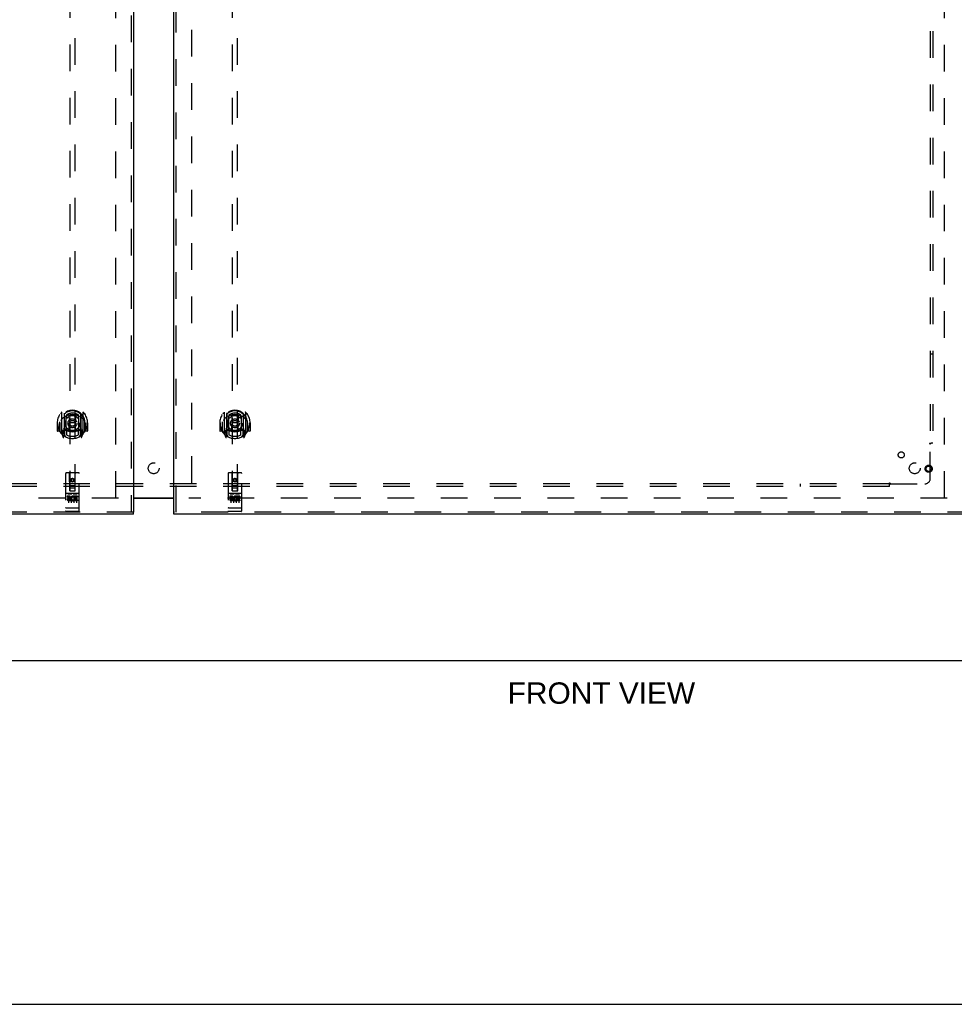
# Model space of a CAD drawing. Header units: inches. Extents: x 0 to 224, y 0 to 145.
# Tile 2 of 83: x 57 to 100, y 0 to 45. Entities that reach past the tile are written whole.
import ezdxf

# ---------------------------------------------------------------- set-up
doc = ezdxf.new("R2010")
doc.units = ezdxf.units.IN
doc.header["$LTSCALE"] = 12.302632
doc.header["$MEASUREMENT"] = 0
doc.linetypes.add('HIDDEN', pattern=[0.2, 0.1, -0.1])
doc.layers.get('0').update_dxf_attribs({"linetype": 'CONTINUOUS'})
for name, color, linetype in [('DEFAULT_2', 8, 'HIDDEN'), ('DIMENSIONS', 7, 'CONTINUOUS'), ('DOOR_2_ASSEMBLY', 7, 'CONTINUOUS'), ('DOOR_3_ASSEMBLY', 7, 'CONTINUOUS'), ('SUBPANELS', 7, 'CONTINUOUS')]:
    doc.layers.add(name, color=color, linetype=linetype)
doc.styles.get("Standard").update_dxf_attribs({"font": 'arial.ttf'})

msp = doc.modelspace()

# ---------------------------------------------------------------- linework, layer by layer
at = {"color": 3, "linetype": 'Continuous'}
msp.add_line((62.162, 23.39), (64.037, 23.39), dxfattribs=at)
at = {"color": 7, "linetype": 'Continuous'}
for p, q in [((62.162, 23.37), (64.037, 23.37)), ((24.912, 15.875), (142.287, 15.875)), ((0, 0), (223.684, 0))]:
    msp.add_line(p, q, dxfattribs=at)
at = {"layer": 'DEFAULT_2', "color": 8, "linetype": 'HIDDEN'}
for p, q in [((61.349, 23.39), (61.349, 84.36)), ((64.849, 84.36), (64.849, 23.39)), ((99.599, 23.39), (99.599, 84.36)), ((61.474, 23.375), (26.505, 23.375)), ((99.724, 23.375), (64.724, 23.375))]:
    msp.add_line(p, q, dxfattribs=at)
at = {"layer": 'DOOR_2_ASSEMBLY', "color": 3, "linetype": 'Continuous'}
for p, q in [((64.037, 22.729), (64.037, 85.021)), ((100.974, 22.625), (64.037, 22.625))]:
    msp.add_line(p, q, dxfattribs=at)
at = {"layer": 'DOOR_2_ASSEMBLY', "color": 8, "linetype": 'HIDDEN'}
for p, q in [((64.141, 22.729), (64.141, 85.021)), ((66.724, 51.704), (66.724, 23.703)), ((66.974, 23.703), (66.974, 51.704)), ((66.349, 27.33), (66.349, 26.363)), ((67.349, 26.363), (67.349, 27.33)), ((66.149, 26.847), (66.149, 26.473)), ((66.164, 26.847), (66.149, 26.847)), ((66.267, 26.847), (66.267, 26.458)), ((66.267, 26.847), (66.282, 26.847)), ((66.274, 26.436), (66.274, 26.893)), ((66.467, 27.277), (66.467, 26.26)), ((66.474, 27.252), (66.474, 26.249)), ((66.567, 26.528), (66.567, 27.16)), ((66.574, 27.212), (66.574, 27.109)), ((66.686, 27.186), (66.717, 26.847)), ((66.686, 26.502), (66.717, 26.847)), ((66.982, 26.847), (66.717, 26.847)), ((67.012, 27.186), (66.982, 26.847)), ((67.012, 26.502), (66.982, 26.847)), ((67.124, 27.109), (67.124, 27.212)), ((67.132, 27.16), (67.132, 26.528)), ((67.224, 27.252), (67.224, 26.249)), ((67.232, 27.277), (67.232, 26.26)), ((67.432, 26.847), (67.417, 26.847)), ((67.424, 26.436), (67.424, 26.893)), ((67.432, 26.847), (67.432, 26.458)), ((67.549, 26.847), (67.534, 26.847)), ((67.549, 26.847), (67.549, 26.473)), ((66.267, 26.458), (66.164, 26.458)), ((66.267, 26.458), (66.275, 26.473)), ((66.407, 26.518), (66.407, 26.368)), ((66.467, 26.518), (66.407, 26.518)), ((66.444, 26.421), (66.415, 26.375)), ((66.477, 26.481), (66.477, 26.273)), ((66.567, 26.519), (66.494, 26.519)), ((66.562, 26.501), (66.497, 26.501)), ((66.574, 26.548), (66.574, 26.295)), ((67.124, 26.295), (67.124, 26.548)), ((67.204, 26.519), (67.132, 26.519)), ((67.202, 26.501), (67.136, 26.501)), ((67.222, 26.273), (67.222, 26.481)), ((67.292, 26.518), (67.232, 26.518)), ((67.283, 26.375), (67.254, 26.421)), ((67.292, 26.368), (67.292, 26.518)), ((67.424, 26.473), (67.432, 26.458)), ((67.534, 26.458), (67.432, 26.458)), ((66.354, 26.352), (66.424, 26.177)), ((66.407, 26.368), (66.474, 26.368)), ((66.445, 26.257), (66.45, 26.254)), ((66.452, 26.18), (66.467, 26.26)), ((66.544, 26.199), (66.474, 26.308)), ((67.224, 26.308), (67.154, 26.199)), ((67.224, 26.368), (67.292, 26.368)), ((67.232, 26.26), (67.246, 26.18)), ((67.252, 26.256), (67.253, 26.257)), ((67.253, 26.257), (67.253, 26.257)), ((67.253, 26.257), (67.253, 26.257)), ((67.275, 26.177), (67.345, 26.352)), ((66.537, 24.513), (66.537, 22.788)), ((67.132, 24.543), (66.567, 24.543)), ((66.723, 23.703), (66.719, 24.513)), ((66.849, 24.275), (66.787, 24.239)), ((66.787, 24.239), (66.797, 24.233)), ((66.787, 24.239), (66.787, 24.167)), ((66.787, 24.167), (66.797, 24.173)), ((66.787, 24.167), (66.849, 24.131)), ((66.849, 24.264), (66.797, 24.233)), ((66.797, 24.233), (66.797, 24.173)), ((66.797, 24.173), (66.849, 24.142)), ((66.912, 24.239), (66.849, 24.275)), ((66.849, 24.275), (66.849, 24.264)), ((66.902, 24.233), (66.849, 24.264)), ((66.849, 24.142), (66.902, 24.173)), ((66.849, 24.131), (66.912, 24.167)), ((66.849, 24.131), (66.849, 24.142)), ((66.912, 24.239), (66.902, 24.233)), ((66.902, 24.173), (66.902, 24.233)), ((66.912, 24.167), (66.902, 24.173)), ((66.912, 24.167), (66.912, 24.239)), ((66.976, 23.703), (66.979, 24.513)), ((67.162, 22.788), (67.162, 24.513)), ((66.722, 23.953), (66.977, 23.953)), ((66.723, 23.703), (66.744, 23.703)), ((66.744, 23.703), (66.954, 23.703)), ((66.934, 23.828), (66.764, 23.828)), ((66.954, 23.703), (66.976, 23.703)), ((67.132, 23.586), (66.567, 23.586)), ((66.705, 23.464), (66.612, 23.464)), ((66.612, 23.464), (66.612, 23.421)), ((66.705, 23.421), (66.612, 23.421)), ((66.662, 23.455), (66.662, 23.149)), ((66.709, 23.378), (66.662, 23.378)), ((66.705, 23.337), (66.676, 23.337)), ((66.769, 23.293), (66.676, 23.293)), ((66.769, 23.25), (66.676, 23.25)), ((66.769, 23.293), (66.769, 23.25)), ((66.787, 23.455), (66.787, 23.149)), ((66.9, 23.298), (66.917, 23.259)), ((66.912, 23.455), (66.912, 23.149)), ((66.925, 23.428), (66.912, 23.409)), ((66.921, 23.453), (66.925, 23.451)), ((67.081, 23.464), (66.925, 23.464)), ((66.925, 23.464), (66.925, 23.451)), ((66.925, 23.428), (66.925, 23.25)), ((67.081, 23.25), (66.925, 23.25)), ((67.081, 23.421), (66.967, 23.421)), ((66.967, 23.421), (66.967, 23.378)), ((67.06, 23.378), (66.967, 23.378)), ((67.06, 23.335), (66.967, 23.335)), ((66.967, 23.335), (66.967, 23.293)), ((67.081, 23.293), (66.967, 23.293)), ((67.037, 23.455), (67.037, 23.149)), ((67.06, 23.378), (67.06, 23.335)), ((67.081, 23.464), (67.081, 23.421)), ((67.081, 23.293), (67.081, 23.25)), ((66.554, 22.916), (66.553, 22.916)), ((66.555, 22.916), (66.554, 22.916)), ((66.556, 22.916), (66.555, 22.916)), ((66.557, 22.916), (66.556, 22.916)), ((66.556, 22.916), (66.556, 22.916)), ((66.558, 22.916), (66.557, 22.916)), ((66.559, 22.916), (66.558, 22.916)), ((66.56, 22.916), (66.559, 22.916)), ((66.561, 22.916), (66.56, 22.916)), ((66.56, 22.916), (66.56, 22.916)), ((66.562, 22.916), (66.561, 22.916)), ((66.563, 22.916), (66.562, 22.916)), ((66.564, 22.916), (66.563, 22.916)), ((66.565, 22.916), (66.564, 22.916)), ((66.566, 22.916), (66.565, 22.916)), ((66.565, 22.916), (66.565, 22.916)), ((67.132, 22.916), (66.566, 22.916)), ((67.132, 22.758), (66.567, 22.758)), ((67.132, 22.916), (67.133, 22.916)), ((67.132, 22.916), (67.132, 22.916)), ((67.133, 22.916), (67.134, 22.916)), ((67.134, 22.916), (67.135, 22.916)), ((67.136, 22.916), (67.137, 22.916)), ((67.137, 22.916), (67.138, 22.916)), ((67.138, 22.916), (67.139, 22.916)), ((67.139, 22.916), (67.14, 22.916)), ((67.14, 22.916), (67.141, 22.916)), ((67.14, 22.916), (67.14, 22.916)), ((67.141, 22.916), (67.142, 22.916)), ((67.142, 22.916), (67.143, 22.916)), ((67.143, 22.916), (67.144, 22.916)), ((67.144, 22.916), (67.145, 22.916)), ((67.144, 22.916), (67.144, 22.916)), ((67.145, 22.916), (67.146, 22.916)), ((100.974, 22.729), (64.037, 22.729))]:
    msp.add_line(p, q, dxfattribs=at)
at = {"layer": 'DOOR_2_ASSEMBLY', "color": 7, "linetype": 'Continuous'}
msp.add_line((64.037, 22.625), (64.037, 22.729), dxfattribs=at)
at = {"layer": 'DOOR_2_ASSEMBLY', "color": 8, "linetype": 'HIDDEN'}
for points in [[(66.304, 27.285), (66.304, 27.286), (66.305, 27.287), (66.306, 27.288), (66.307, 27.289), (66.307, 27.29), (66.308, 27.29), (66.309, 27.291), (66.309, 27.292), (66.31, 27.293), (66.311, 27.293), (66.312, 27.294), (66.313, 27.295), (66.313, 27.295), (66.314, 27.296), (66.315, 27.297), (66.316, 27.298), (66.317, 27.298), (66.317, 27.299), (66.318, 27.299), (66.319, 27.3), (66.32, 27.301), (66.321, 27.301), (66.322, 27.302), (66.323, 27.302), (66.323, 27.303), (66.324, 27.303), (66.325, 27.304), (66.326, 27.305), (66.327, 27.305), (66.328, 27.305), (66.329, 27.306), (66.33, 27.306), (66.331, 27.307), (66.332, 27.307)], [(67.367, 27.307), (67.368, 27.307), (67.369, 27.306), (67.37, 27.306), (67.37, 27.305), (67.371, 27.305), (67.372, 27.305), (67.373, 27.304), (67.374, 27.303), (67.375, 27.303), (67.376, 27.302), (67.377, 27.302), (67.378, 27.301), (67.378, 27.301), (67.379, 27.3), (67.38, 27.299), (67.381, 27.299), (67.382, 27.298), (67.383, 27.298), (67.383, 27.297), (67.384, 27.296), (67.385, 27.295), (67.386, 27.295), (67.387, 27.294), (67.387, 27.293), (67.388, 27.293), (67.389, 27.292), (67.39, 27.291), (67.39, 27.29), (67.391, 27.29), (67.392, 27.289), (67.392, 27.288), (67.393, 27.287), (67.394, 27.286), (67.395, 27.285)], [(66.395, 27.062), (66.393, 27.06), (66.392, 27.059), (66.39, 27.058), (66.389, 27.056), (66.387, 27.055), (66.385, 27.053), (66.384, 27.051), (66.382, 27.05), (66.38, 27.048), (66.378, 27.046), (66.377, 27.044), (66.375, 27.042), (66.373, 27.04), (66.371, 27.038), (66.369, 27.035), (66.367, 27.033), (66.365, 27.031), (66.363, 27.028), (66.361, 27.025), (66.358, 27.023), (66.356, 27.02), (66.354, 27.017), (66.352, 27.014), (66.349, 27.011), (66.347, 27.007), (66.345, 27.004), (66.342, 27), (66.339, 26.996), (66.337, 26.992), (66.334, 26.988), (66.331, 26.984), (66.329, 26.98), (66.326, 26.975), (66.323, 26.97), (66.32, 26.965), (66.317, 26.96)], [(66.661, 27.203), (66.667, 27.205), (66.672, 27.206), (66.677, 27.208), (66.683, 27.209), (66.688, 27.21), (66.694, 27.212), (66.699, 27.213), (66.705, 27.214), (66.71, 27.215), (66.716, 27.216), (66.721, 27.217), (66.727, 27.218), (66.732, 27.219), (66.738, 27.22), (66.743, 27.221), (66.749, 27.222), (66.754, 27.223), (66.76, 27.223), (66.765, 27.224), (66.771, 27.225), (66.777, 27.225), (66.782, 27.226), (66.788, 27.226), (66.793, 27.227), (66.799, 27.227), (66.804, 27.228), (66.81, 27.228), (66.816, 27.228), (66.821, 27.229), (66.827, 27.229), (66.832, 27.229), (66.838, 27.229), (66.844, 27.229), (66.849, 27.229), (66.855, 27.229), (66.86, 27.229), (66.866, 27.229), (66.872, 27.229), (66.877, 27.229), (66.883, 27.228), (66.888, 27.228), (66.894, 27.228), (66.899, 27.227), (66.905, 27.227), (66.911, 27.226), (66.916, 27.226), (66.922, 27.225), (66.927, 27.225), (66.933, 27.224), (66.938, 27.223), (66.944, 27.223), (66.95, 27.222), (66.955, 27.221), (66.961, 27.22), (66.966, 27.219), (66.972, 27.218), (66.977, 27.217), (66.983, 27.216), (66.988, 27.215), (66.994, 27.214), (66.999, 27.213), (67.005, 27.212), (67.01, 27.21), (67.015, 27.209), (67.021, 27.208), (67.026, 27.206), (67.032, 27.205), (67.037, 27.203)], [(67.382, 26.96), (67.379, 26.965), (67.375, 26.97), (67.373, 26.975), (67.37, 26.98), (67.367, 26.984), (67.364, 26.988), (67.361, 26.992), (67.359, 26.996), (67.356, 27), (67.354, 27.004), (67.351, 27.007), (67.349, 27.011), (67.347, 27.014), (67.344, 27.017), (67.342, 27.02), (67.34, 27.023), (67.338, 27.025), (67.336, 27.028), (67.333, 27.031), (67.331, 27.033), (67.329, 27.035), (67.327, 27.038), (67.325, 27.04), (67.324, 27.042), (67.322, 27.044), (67.32, 27.046), (67.318, 27.048), (67.316, 27.05), (67.315, 27.051), (67.313, 27.053), (67.311, 27.055), (67.31, 27.056), (67.308, 27.058), (67.307, 27.059), (67.305, 27.06), (67.303, 27.062)], [(66.332, 26.386), (66.331, 26.386), (66.33, 26.387), (66.329, 26.387), (66.328, 26.388), (66.327, 26.388), (66.326, 26.389), (66.325, 26.389), (66.324, 26.39), (66.323, 26.39), (66.323, 26.391), (66.322, 26.391), (66.321, 26.392), (66.32, 26.393), (66.319, 26.393), (66.318, 26.394), (66.317, 26.394), (66.317, 26.395), (66.316, 26.396), (66.315, 26.396), (66.314, 26.397), (66.313, 26.398), (66.313, 26.398), (66.312, 26.399), (66.311, 26.4), (66.31, 26.401), (66.309, 26.401), (66.309, 26.402), (66.308, 26.403), (66.307, 26.404), (66.307, 26.404), (66.306, 26.405), (66.305, 26.406), (66.304, 26.407), (66.304, 26.408)], [(67.395, 26.408), (67.394, 26.407), (67.393, 26.406), (67.392, 26.405), (67.392, 26.404), (67.391, 26.404), (67.39, 26.403), (67.39, 26.402), (67.389, 26.401), (67.388, 26.401), (67.387, 26.4), (67.387, 26.399), (67.386, 26.398), (67.385, 26.398), (67.384, 26.397), (67.383, 26.396), (67.383, 26.396), (67.382, 26.395), (67.381, 26.394), (67.38, 26.394), (67.379, 26.393), (67.378, 26.393), (67.378, 26.392), (67.377, 26.391), (67.376, 26.391), (67.375, 26.39), (67.374, 26.39), (67.373, 26.389), (67.372, 26.389), (67.371, 26.388), (67.37, 26.388), (67.37, 26.387), (67.369, 26.387), (67.368, 26.386), (67.367, 26.386)], [(66.632, 23.568), (66.632, 23.568), (66.632, 23.568), (66.632, 23.569), (66.632, 23.569), (66.632, 23.569), (66.632, 23.569), (66.632, 23.569), (66.632, 23.569), (66.632, 23.569), (66.633, 23.569), (66.633, 23.569), (66.633, 23.569), (66.633, 23.569), (66.633, 23.569), (66.633, 23.569), (66.633, 23.569), (66.633, 23.569), (66.634, 23.569), (66.634, 23.569), (66.634, 23.569), (66.634, 23.569), (66.634, 23.569), (66.634, 23.569), (66.634, 23.569), (66.634, 23.569), (66.635, 23.569), (66.635, 23.569), (66.635, 23.569), (66.635, 23.569), (66.635, 23.569), (66.635, 23.569), (66.636, 23.569), (66.636, 23.569), (66.636, 23.569), (66.636, 23.57), (66.636, 23.57), (66.636, 23.57), (66.637, 23.57), (66.637, 23.57), (66.637, 23.57), (66.637, 23.57), (66.637, 23.57), (66.638, 23.57), (66.638, 23.57), (66.638, 23.57), (66.638, 23.57)], [(66.638, 23.57), (66.81, 23.57), (66.81, 23.57), (66.811, 23.57), (66.811, 23.57), (66.811, 23.57), (66.811, 23.57), (66.811, 23.57), (66.812, 23.57), (66.812, 23.57), (66.812, 23.57), (66.812, 23.57), (66.812, 23.569), (66.813, 23.569), (66.813, 23.569), (66.813, 23.569), (66.813, 23.569), (66.813, 23.569), (66.813, 23.569), (66.814, 23.569), (66.814, 23.569), (66.814, 23.569), (66.814, 23.569), (66.814, 23.569), (66.814, 23.569), (66.814, 23.569), (66.815, 23.569), (66.815, 23.569), (66.815, 23.569), (66.815, 23.569), (66.815, 23.569), (66.815, 23.569), (66.815, 23.569), (66.815, 23.569), (66.815, 23.569), (66.816, 23.569), (66.816, 23.569), (66.816, 23.569), (66.816, 23.569), (66.816, 23.569), (66.816, 23.569), (66.816, 23.569), (66.816, 23.569), (66.816, 23.569), (66.816, 23.568), (66.817, 23.568), (66.817, 23.568)], [(66.882, 23.568), (66.882, 23.568), (66.882, 23.568), (66.882, 23.569), (66.882, 23.569), (66.882, 23.569), (66.882, 23.569), (66.882, 23.569), (66.882, 23.569), (66.882, 23.569), (66.883, 23.569), (66.883, 23.569), (66.883, 23.569), (66.883, 23.569), (66.883, 23.569), (66.883, 23.569), (66.883, 23.569), (66.883, 23.569), (66.884, 23.569), (66.884, 23.569), (66.884, 23.569), (66.884, 23.569), (66.884, 23.569), (66.884, 23.569), (66.884, 23.569), (66.884, 23.569), (66.885, 23.569), (66.885, 23.569), (66.885, 23.569), (66.885, 23.569), (66.885, 23.569), (66.885, 23.569), (66.886, 23.569), (66.886, 23.569), (66.886, 23.569), (66.886, 23.57), (66.886, 23.57), (66.886, 23.57), (66.887, 23.57), (66.887, 23.57), (66.887, 23.57), (66.887, 23.57), (66.887, 23.57), (66.888, 23.57), (66.888, 23.57), (66.888, 23.57), (66.888, 23.57)], [(66.888, 23.57), (67.06, 23.57), (67.06, 23.57), (67.061, 23.57), (67.061, 23.57), (67.061, 23.57), (67.061, 23.57), (67.061, 23.57), (67.062, 23.57), (67.062, 23.57), (67.062, 23.57), (67.062, 23.57), (67.062, 23.569), (67.063, 23.569), (67.063, 23.569), (67.063, 23.569), (67.063, 23.569), (67.063, 23.569), (67.063, 23.569), (67.064, 23.569), (67.064, 23.569), (67.064, 23.569), (67.064, 23.569), (67.064, 23.569), (67.064, 23.569), (67.064, 23.569), (67.065, 23.569), (67.065, 23.569), (67.065, 23.569), (67.065, 23.569), (67.065, 23.569), (67.065, 23.569), (67.065, 23.569), (67.065, 23.569), (67.065, 23.569), (67.066, 23.569), (67.066, 23.569), (67.066, 23.569), (67.066, 23.569), (67.066, 23.569), (67.066, 23.569), (67.066, 23.569), (67.066, 23.569), (67.066, 23.569), (67.066, 23.568), (67.067, 23.568), (67.067, 23.568)], [(66.553, 22.916), (66.553, 22.916), (66.552, 22.917), (66.552, 22.917), (66.551, 22.917), (66.551, 22.917), (66.551, 22.917), (66.55, 22.917), (66.55, 22.917), (66.55, 22.917), (66.549, 22.917), (66.549, 22.917), (66.549, 22.917), (66.548, 22.917), (66.548, 22.917), (66.548, 22.917), (66.547, 22.917), (66.547, 22.917), (66.547, 22.917), (66.546, 22.918), (66.546, 22.918), (66.546, 22.918), (66.545, 22.918), (66.545, 22.918), (66.545, 22.918), (66.545, 22.918), (66.544, 22.918), (66.544, 22.918), (66.544, 22.918), (66.543, 22.918), (66.543, 22.918), (66.543, 22.918), (66.543, 22.919), (66.542, 22.919), (66.542, 22.919), (66.542, 22.919), (66.542, 22.919), (66.541, 22.919), (66.541, 22.919), (66.541, 22.919), (66.541, 22.919), (66.541, 22.919), (66.54, 22.919), (66.54, 22.92), (66.54, 22.92), (66.54, 22.92), (66.54, 22.92), (66.539, 22.92), (66.539, 22.92), (66.539, 22.92), (66.539, 22.92), (66.539, 22.92), (66.539, 22.92), (66.538, 22.92), (66.538, 22.921), (66.538, 22.921), (66.538, 22.921), (66.538, 22.921), (66.538, 22.921), (66.538, 22.921), (66.538, 22.921), (66.537, 22.921), (66.537, 22.921), (66.537, 22.921), (66.537, 22.922), (66.537, 22.922), (66.537, 22.922), (66.537, 22.922), (66.537, 22.922), (66.537, 22.922), (66.537, 22.922), (66.537, 22.922), (66.537, 22.922), (66.537, 22.923), (66.537, 22.923), (66.537, 22.923), (66.537, 22.923), (66.537, 22.923), (66.537, 22.923)], [(67.135, 22.916), (67.135, 22.916), (67.136, 22.916)], [(67.146, 22.916), (67.146, 22.917), (67.147, 22.917), (67.147, 22.917), (67.147, 22.917), (67.148, 22.917), (67.148, 22.917), (67.148, 22.917), (67.149, 22.917), (67.149, 22.917), (67.149, 22.917), (67.15, 22.917), (67.15, 22.917), (67.15, 22.917), (67.151, 22.917), (67.151, 22.917), (67.151, 22.917), (67.152, 22.917), (67.152, 22.918), (67.152, 22.918), (67.153, 22.918), (67.153, 22.918), (67.153, 22.918), (67.153, 22.918), (67.154, 22.918), (67.154, 22.918), (67.154, 22.918), (67.155, 22.918), (67.155, 22.918), (67.155, 22.918), (67.155, 22.918), (67.156, 22.919), (67.156, 22.919), (67.156, 22.919), (67.156, 22.919), (67.157, 22.919), (67.157, 22.919), (67.157, 22.919), (67.157, 22.919), (67.157, 22.919), (67.158, 22.919), (67.158, 22.919), (67.158, 22.92), (67.158, 22.92), (67.158, 22.92), (67.159, 22.92), (67.159, 22.92), (67.159, 22.92), (67.159, 22.92), (67.159, 22.92), (67.16, 22.92), (67.16, 22.92), (67.16, 22.92), (67.16, 22.921), (67.16, 22.921), (67.16, 22.921), (67.16, 22.921), (67.16, 22.921), (67.161, 22.921), (67.161, 22.921), (67.161, 22.921), (67.161, 22.921), (67.161, 22.921), (67.161, 22.922), (67.161, 22.922), (67.161, 22.922), (67.161, 22.922), (67.161, 22.922), (67.161, 22.922), (67.161, 22.922), (67.161, 22.922), (67.162, 22.922), (67.162, 22.923), (67.162, 22.923), (67.162, 22.923), (67.162, 22.923), (67.162, 22.923), (67.162, 22.923)]]:
    msp.add_lwpolyline(points, dxfattribs=at)
for centre, radius in [((66.849, 26.829), 0.35), ((66.849, 26.829), 0.335), ((66.849, 26.829), 0.205), ((66.849, 26.829), 0.133), ((98.87, 24.729), 0.164), ((98.87, 24.729), 0.124), ((66.849, 24.203), 0.085), ((66.849, 24.203), 0.0845)]:
    msp.add_circle(centre, radius, dxfattribs=at)
for centre, radius, start, end in [((66.849, 26.847), 0.7, 305.5126, 234.4874), ((66.849, 26.844), 0.583, 0.2464, 179.7536), ((66.849, 26.819), 0.58, 7.6622, 172.3378), ((66.364, 27.33), 0.015, 135.0748, 180), ((66.482, 27.277), 0.015, 130.3587, 180), ((66.849, 26.819), 0.48, 55.0461, 124.9539), ((67.217, 27.277), 0.015, 0, 49.6413), ((67.334, 27.33), 0.015, 0, 44.9252), ((66.849, 26.847), 0.685, 180, 213.0115), ((66.294, 26.893), 0.02, 172.3378, 180), ((66.849, 26.529), 0.7, 49.529, 130.471), ((66.494, 27.252), 0.02, 129.3378, 179.9984), ((66.582, 27.16), 0.015, 112.9863, 180), ((66.604, 27.109), 0.03, 180, 311.1261), ((66.849, 26.829), 0.343, 48.8739, 131.1261), ((66.667, 27.184), 0.02, 5.0796, 105.5752), ((67.032, 27.184), 0.02, 74.4248, 174.9204), ((67.094, 27.109), 0.03, 228.8739, 360), ((67.117, 27.16), 0.015, 0, 67.0137), ((67.204, 27.252), 0.02, 0, 50.6594), ((67.404, 26.893), 0.02, 0, 7.6622), ((66.849, 26.847), 0.685, 326.9885, 360), ((66.164, 26.473), 0.015, 180, 270), ((66.294, 26.436), 0.02, 180, 215.2961), ((66.849, 26.829), 0.7, 215.2961, 324.7039), ((66.419, 26.373), 0.005, 147.3208, 270), ((66.849, 27.159), 0.7, 233.2319, 306.7681), ((66.286, 26.523), 0.188, 327.3208, 360), ((66.494, 26.499), 0.02, 90, 180), ((66.497, 26.481), 0.02, 90, 180), ((66.562, 26.481), 0.02, 66.536, 90), ((66.582, 26.528), 0.015, 180, 247.0137), ((66.849, 27.141), 0.7, 246.536, 293.464), ((66.604, 26.548), 0.03, 48.8739, 180), ((66.849, 26.829), 0.343, 228.8739, 311.1261), ((66.666, 26.504), 0.02, 254.3869, 354.9204), ((67.032, 26.504), 0.02, 185.0796, 285.6131), ((67.094, 26.548), 0.03, 0, 131.1261), ((67.117, 26.528), 0.015, 292.9863, 360), ((67.136, 26.481), 0.02, 90, 113.464), ((67.202, 26.481), 0.02, 0, 90), ((67.204, 26.499), 0.02, 0, 90), ((67.412, 26.523), 0.188, 180, 212.6792), ((67.279, 26.373), 0.005, 270, 32.6792), ((67.404, 26.436), 0.02, 324.7039, 360), ((67.534, 26.473), 0.015, 270, 360), ((66.364, 26.363), 0.015, 180, 224.9252), ((66.438, 26.182), 0.015, 201.8041, 350), ((66.454, 26.293), 0.02, 234.4874, 360), ((66.457, 26.273), 0.02, 234.7457, 360), ((66.494, 26.249), 0.02, 180, 238.5295), ((66.849, 26.829), 0.6, 242.7204, 297.2796), ((67.204, 26.249), 0.02, 301.4688, 359.9992), ((67.242, 26.273), 0.02, 180, 305.2543), ((67.244, 26.293), 0.02, 180, 305.5126), ((67.261, 26.182), 0.015, 190, 338.1959), ((67.334, 26.363), 0.015, 315.0748, 360), ((66.567, 24.513), 0.03, 90, 180), ((66.689, 24.513), 0.03, 0, 90), ((67.009, 24.513), 0.03, 90, 180), ((67.132, 24.513), 0.03, 0, 90), ((66.764, 23.788), 0.04, 90, 180), ((66.764, 23.743), 0.04, 180, 270), ((66.934, 23.788), 0.04, 0, 90), ((66.934, 23.743), 0.04, 270, 360), ((66.567, 23.616), 0.03, 180, 270), ((66.676, 23.315), 0.0644, 102.2995, 270.0775), ((66.676, 23.315), 0.0219, 89.9011, 270), ((66.705, 23.4), 0.0635, 270, 90), ((66.705, 23.399), 0.0219, 280.307, 90), ((66.875, 23.357), 0.107, 64.2636, 293.4027), ((66.875, 23.357), 0.0639, 54.8895, 293.4026), ((67.132, 23.616), 0.03, 270, 360), ((66.567, 22.788), 0.03, 180, 270), ((67.132, 22.788), 0.03, 270, 360)]:
    msp.add_arc(centre, radius, start, end, dxfattribs=at)
at = {"layer": 'DOOR_3_ASSEMBLY', "color": 8, "linetype": 'HIDDEN'}
for p, q in [((62.058, 85.021), (62.058, 22.729)), ((59.224, 51.704), (59.224, 23.703)), ((59.474, 23.703), (59.474, 51.704)), ((58.849, 27.33), (58.849, 26.363)), ((59.849, 26.363), (59.849, 27.33)), ((58.649, 26.847), (58.649, 26.473)), ((58.664, 26.847), (58.649, 26.847)), ((58.767, 26.847), (58.767, 26.458)), ((58.767, 26.847), (58.782, 26.847)), ((58.774, 26.436), (58.774, 26.893)), ((58.967, 27.277), (58.967, 26.26)), ((58.974, 27.252), (58.974, 26.249)), ((59.067, 26.528), (59.067, 27.16)), ((59.074, 27.212), (59.074, 27.109)), ((59.186, 27.186), (59.217, 26.847)), ((59.186, 26.502), (59.217, 26.847)), ((59.482, 26.847), (59.217, 26.847)), ((59.512, 27.186), (59.482, 26.847)), ((59.512, 26.502), (59.482, 26.847)), ((59.624, 27.109), (59.624, 27.212)), ((59.632, 27.16), (59.632, 26.528)), ((59.724, 27.252), (59.724, 26.249)), ((59.732, 27.277), (59.732, 26.26)), ((59.932, 26.847), (59.917, 26.847)), ((59.924, 26.436), (59.924, 26.893)), ((59.932, 26.847), (59.932, 26.458)), ((60.049, 26.847), (60.034, 26.847)), ((60.049, 26.847), (60.049, 26.473)), ((58.767, 26.458), (58.664, 26.458)), ((58.767, 26.458), (58.775, 26.473)), ((58.907, 26.518), (58.907, 26.368)), ((58.967, 26.518), (58.907, 26.518)), ((58.944, 26.421), (58.915, 26.375)), ((58.977, 26.481), (58.977, 26.273)), ((59.067, 26.519), (58.994, 26.519)), ((59.062, 26.501), (58.997, 26.501)), ((59.074, 26.548), (59.074, 26.295)), ((59.624, 26.295), (59.624, 26.548)), ((59.704, 26.519), (59.632, 26.519)), ((59.702, 26.501), (59.636, 26.501)), ((59.722, 26.273), (59.722, 26.481)), ((59.792, 26.518), (59.732, 26.518)), ((59.783, 26.375), (59.754, 26.421)), ((59.792, 26.368), (59.792, 26.518)), ((59.924, 26.473), (59.932, 26.458)), ((60.034, 26.458), (59.932, 26.458)), ((58.854, 26.352), (58.924, 26.177)), ((58.907, 26.368), (58.974, 26.368)), ((58.945, 26.257), (58.95, 26.254)), ((58.952, 26.18), (58.967, 26.26)), ((59.044, 26.199), (58.974, 26.308)), ((59.724, 26.308), (59.654, 26.199)), ((59.724, 26.368), (59.792, 26.368)), ((59.732, 26.26), (59.746, 26.18)), ((59.752, 26.256), (59.753, 26.257)), ((59.753, 26.257), (59.753, 26.257)), ((59.753, 26.257), (59.753, 26.257)), ((59.775, 26.177), (59.845, 26.352)), ((59.037, 24.513), (59.037, 22.788)), ((59.632, 24.543), (59.067, 24.543)), ((59.223, 23.703), (59.219, 24.513)), ((59.349, 24.275), (59.287, 24.239)), ((59.287, 24.239), (59.297, 24.233)), ((59.287, 24.239), (59.287, 24.167)), ((59.287, 24.167), (59.297, 24.173)), ((59.287, 24.167), (59.349, 24.131)), ((59.349, 24.264), (59.297, 24.233)), ((59.297, 24.233), (59.297, 24.173)), ((59.297, 24.173), (59.349, 24.142)), ((59.412, 24.239), (59.349, 24.275)), ((59.349, 24.275), (59.349, 24.264)), ((59.402, 24.233), (59.349, 24.264)), ((59.349, 24.142), (59.402, 24.173)), ((59.349, 24.131), (59.412, 24.167)), ((59.349, 24.131), (59.349, 24.142)), ((59.412, 24.239), (59.402, 24.233)), ((59.402, 24.173), (59.402, 24.233)), ((59.412, 24.167), (59.402, 24.173)), ((59.412, 24.167), (59.412, 24.239)), ((59.476, 23.703), (59.479, 24.513)), ((59.662, 22.788), (59.662, 24.513)), ((59.222, 23.953), (59.477, 23.953)), ((59.223, 23.703), (59.244, 23.703)), ((59.244, 23.703), (59.454, 23.703)), ((59.434, 23.828), (59.264, 23.828)), ((59.454, 23.703), (59.476, 23.703)), ((59.632, 23.586), (59.067, 23.586)), ((59.112, 23.464), (59.112, 23.421)), ((59.205, 23.464), (59.112, 23.464)), ((59.205, 23.421), (59.112, 23.421)), ((59.162, 23.455), (59.162, 23.149)), ((59.209, 23.378), (59.162, 23.378)), ((59.205, 23.337), (59.176, 23.337)), ((59.269, 23.293), (59.176, 23.293)), ((59.269, 23.25), (59.176, 23.25)), ((59.269, 23.293), (59.269, 23.25)), ((59.287, 23.455), (59.287, 23.149)), ((59.4, 23.298), (59.417, 23.259)), ((59.412, 23.455), (59.412, 23.149)), ((59.425, 23.428), (59.412, 23.409)), ((59.421, 23.453), (59.425, 23.451)), ((59.425, 23.464), (59.425, 23.451)), ((59.581, 23.464), (59.425, 23.464)), ((59.425, 23.428), (59.425, 23.25)), ((59.581, 23.25), (59.425, 23.25)), ((59.467, 23.421), (59.467, 23.378)), ((59.581, 23.421), (59.467, 23.421)), ((59.56, 23.378), (59.467, 23.378)), ((59.467, 23.335), (59.467, 23.293)), ((59.56, 23.335), (59.467, 23.335)), ((59.581, 23.293), (59.467, 23.293)), ((59.537, 23.455), (59.537, 23.149)), ((59.56, 23.378), (59.56, 23.335)), ((59.581, 23.464), (59.581, 23.421)), ((59.581, 23.293), (59.581, 23.25)), ((59.054, 22.916), (59.053, 22.916)), ((59.055, 22.916), (59.054, 22.916)), ((59.056, 22.916), (59.055, 22.916)), ((59.057, 22.916), (59.056, 22.916)), ((59.056, 22.916), (59.056, 22.916)), ((59.058, 22.916), (59.057, 22.916)), ((59.059, 22.916), (59.058, 22.916)), ((59.06, 22.916), (59.059, 22.916)), ((59.061, 22.916), (59.06, 22.916)), ((59.06, 22.916), (59.06, 22.916)), ((59.062, 22.916), (59.061, 22.916)), ((59.063, 22.916), (59.062, 22.916)), ((59.064, 22.916), (59.063, 22.916)), ((59.065, 22.916), (59.064, 22.916)), ((59.066, 22.916), (59.065, 22.916)), ((59.065, 22.916), (59.065, 22.916)), ((59.632, 22.916), (59.066, 22.916)), ((59.632, 22.758), (59.067, 22.758)), ((59.632, 22.916), (59.633, 22.916)), ((59.632, 22.916), (59.632, 22.916)), ((59.633, 22.916), (59.634, 22.916)), ((59.635, 22.916), (59.636, 22.916)), ((59.636, 22.916), (59.637, 22.916)), ((59.637, 22.916), (59.638, 22.916)), ((59.638, 22.916), (59.639, 22.916)), ((59.639, 22.916), (59.64, 22.916)), ((59.64, 22.916), (59.641, 22.916)), ((59.64, 22.916), (59.64, 22.916)), ((59.641, 22.916), (59.642, 22.916)), ((59.642, 22.916), (59.643, 22.916)), ((59.643, 22.916), (59.644, 22.916)), ((59.644, 22.916), (59.645, 22.916)), ((59.644, 22.916), (59.644, 22.916)), ((59.645, 22.916), (59.646, 22.916)), ((62.162, 22.729), (25.224, 22.729))]:
    msp.add_line(p, q, dxfattribs=at)
at = {"layer": 'DOOR_3_ASSEMBLY', "color": 3, "linetype": 'Continuous'}
for p, q in [((62.162, 85.021), (62.162, 22.729)), ((62.162, 22.625), (25.224, 22.625))]:
    msp.add_line(p, q, dxfattribs=at)
at = {"layer": 'DOOR_3_ASSEMBLY', "color": 7, "linetype": 'Continuous'}
msp.add_line((62.162, 22.625), (62.162, 22.729), dxfattribs=at)
at = {"layer": 'DOOR_3_ASSEMBLY', "color": 8, "linetype": 'HIDDEN'}
for points in [[(58.804, 27.285), (58.804, 27.286), (58.805, 27.287), (58.806, 27.288), (58.807, 27.289), (58.807, 27.29), (58.808, 27.29), (58.809, 27.291), (58.809, 27.292), (58.81, 27.293), (58.811, 27.293), (58.812, 27.294), (58.813, 27.295), (58.813, 27.295), (58.814, 27.296), (58.815, 27.297), (58.816, 27.298), (58.817, 27.298), (58.817, 27.299), (58.818, 27.299), (58.819, 27.3), (58.82, 27.301), (58.821, 27.301), (58.822, 27.302), (58.823, 27.302), (58.823, 27.303), (58.824, 27.303), (58.825, 27.304), (58.826, 27.305), (58.827, 27.305), (58.828, 27.305), (58.829, 27.306), (58.83, 27.306), (58.831, 27.307), (58.832, 27.307)], [(59.867, 27.307), (59.868, 27.307), (59.869, 27.306), (59.87, 27.306), (59.87, 27.305), (59.871, 27.305), (59.872, 27.305), (59.873, 27.304), (59.874, 27.303), (59.875, 27.303), (59.876, 27.302), (59.877, 27.302), (59.878, 27.301), (59.878, 27.301), (59.879, 27.3), (59.88, 27.299), (59.881, 27.299), (59.882, 27.298), (59.883, 27.298), (59.883, 27.297), (59.884, 27.296), (59.885, 27.295), (59.886, 27.295), (59.887, 27.294), (59.887, 27.293), (59.888, 27.293), (59.889, 27.292), (59.89, 27.291), (59.89, 27.29), (59.891, 27.29), (59.892, 27.289), (59.892, 27.288), (59.893, 27.287), (59.894, 27.286), (59.895, 27.285)], [(58.895, 27.062), (58.893, 27.06), (58.892, 27.059), (58.89, 27.058), (58.889, 27.056), (58.887, 27.055), (58.885, 27.053), (58.884, 27.051), (58.882, 27.05), (58.88, 27.048), (58.878, 27.046), (58.877, 27.044), (58.875, 27.042), (58.873, 27.04), (58.871, 27.038), (58.869, 27.035), (58.867, 27.033), (58.865, 27.031), (58.863, 27.028), (58.861, 27.025), (58.858, 27.023), (58.856, 27.02), (58.854, 27.017), (58.852, 27.014), (58.849, 27.011), (58.847, 27.007), (58.845, 27.004), (58.842, 27), (58.839, 26.996), (58.837, 26.992), (58.834, 26.988), (58.831, 26.984), (58.829, 26.98), (58.826, 26.975), (58.823, 26.97), (58.82, 26.965), (58.817, 26.96)], [(59.161, 27.203), (59.167, 27.205), (59.172, 27.206), (59.177, 27.208), (59.183, 27.209), (59.188, 27.21), (59.194, 27.212), (59.199, 27.213), (59.205, 27.214), (59.21, 27.215), (59.216, 27.216), (59.221, 27.217), (59.227, 27.218), (59.232, 27.219), (59.238, 27.22), (59.243, 27.221), (59.249, 27.222), (59.254, 27.223), (59.26, 27.223), (59.265, 27.224), (59.271, 27.225), (59.277, 27.225), (59.282, 27.226), (59.288, 27.226), (59.293, 27.227), (59.299, 27.227), (59.304, 27.228), (59.31, 27.228), (59.316, 27.228), (59.321, 27.229), (59.327, 27.229), (59.332, 27.229), (59.338, 27.229), (59.344, 27.229), (59.349, 27.229), (59.355, 27.229), (59.36, 27.229), (59.366, 27.229), (59.372, 27.229), (59.377, 27.229), (59.383, 27.228), (59.388, 27.228), (59.394, 27.228), (59.399, 27.227), (59.405, 27.227), (59.411, 27.226), (59.416, 27.226), (59.422, 27.225), (59.427, 27.225), (59.433, 27.224), (59.438, 27.223), (59.444, 27.223), (59.45, 27.222), (59.455, 27.221), (59.461, 27.22), (59.466, 27.219), (59.472, 27.218), (59.477, 27.217), (59.483, 27.216), (59.488, 27.215), (59.494, 27.214), (59.499, 27.213), (59.505, 27.212), (59.51, 27.21), (59.515, 27.209), (59.521, 27.208), (59.526, 27.206), (59.532, 27.205), (59.537, 27.203)], [(59.882, 26.96), (59.879, 26.965), (59.875, 26.97), (59.873, 26.975), (59.87, 26.98), (59.867, 26.984), (59.864, 26.988), (59.861, 26.992), (59.859, 26.996), (59.856, 27), (59.854, 27.004), (59.851, 27.007), (59.849, 27.011), (59.847, 27.014), (59.844, 27.017), (59.842, 27.02), (59.84, 27.023), (59.838, 27.025), (59.836, 27.028), (59.833, 27.031), (59.831, 27.033), (59.829, 27.035), (59.827, 27.038), (59.825, 27.04), (59.824, 27.042), (59.822, 27.044), (59.82, 27.046), (59.818, 27.048), (59.816, 27.05), (59.815, 27.051), (59.813, 27.053), (59.811, 27.055), (59.81, 27.056), (59.808, 27.058), (59.807, 27.059), (59.805, 27.06), (59.803, 27.062)], [(58.832, 26.386), (58.831, 26.386), (58.83, 26.387), (58.829, 26.387), (58.828, 26.388), (58.827, 26.388), (58.826, 26.389), (58.825, 26.389), (58.824, 26.39), (58.823, 26.39), (58.823, 26.391), (58.822, 26.391), (58.821, 26.392), (58.82, 26.393), (58.819, 26.393), (58.818, 26.394), (58.817, 26.394), (58.817, 26.395), (58.816, 26.396), (58.815, 26.396), (58.814, 26.397), (58.813, 26.398), (58.813, 26.398), (58.812, 26.399), (58.811, 26.4), (58.81, 26.401), (58.809, 26.401), (58.809, 26.402), (58.808, 26.403), (58.807, 26.404), (58.807, 26.404), (58.806, 26.405), (58.805, 26.406), (58.804, 26.407), (58.804, 26.408)], [(59.895, 26.408), (59.894, 26.407), (59.893, 26.406), (59.892, 26.405), (59.892, 26.404), (59.891, 26.404), (59.89, 26.403), (59.89, 26.402), (59.889, 26.401), (59.888, 26.401), (59.887, 26.4), (59.887, 26.399), (59.886, 26.398), (59.885, 26.398), (59.884, 26.397), (59.883, 26.396), (59.883, 26.396), (59.882, 26.395), (59.881, 26.394), (59.88, 26.394), (59.879, 26.393), (59.878, 26.393), (59.878, 26.392), (59.877, 26.391), (59.876, 26.391), (59.875, 26.39), (59.874, 26.39), (59.873, 26.389), (59.872, 26.389), (59.871, 26.388), (59.87, 26.388), (59.87, 26.387), (59.869, 26.387), (59.868, 26.386), (59.867, 26.386)], [(59.132, 23.568), (59.132, 23.568), (59.132, 23.568), (59.132, 23.569), (59.132, 23.569), (59.132, 23.569), (59.132, 23.569), (59.132, 23.569), (59.132, 23.569), (59.132, 23.569), (59.133, 23.569), (59.133, 23.569), (59.133, 23.569), (59.133, 23.569), (59.133, 23.569), (59.133, 23.569), (59.133, 23.569), (59.133, 23.569), (59.134, 23.569), (59.134, 23.569), (59.134, 23.569), (59.134, 23.569), (59.134, 23.569), (59.134, 23.569), (59.134, 23.569), (59.134, 23.569), (59.135, 23.569), (59.135, 23.569), (59.135, 23.569), (59.135, 23.569), (59.135, 23.569), (59.135, 23.569), (59.136, 23.569), (59.136, 23.569), (59.136, 23.569), (59.136, 23.57), (59.136, 23.57), (59.136, 23.57), (59.137, 23.57), (59.137, 23.57), (59.137, 23.57), (59.137, 23.57), (59.137, 23.57), (59.138, 23.57), (59.138, 23.57), (59.138, 23.57), (59.138, 23.57)], [(59.138, 23.57), (59.31, 23.57), (59.31, 23.57), (59.311, 23.57), (59.311, 23.57), (59.311, 23.57), (59.311, 23.57), (59.311, 23.57), (59.312, 23.57), (59.312, 23.57), (59.312, 23.57), (59.312, 23.57), (59.312, 23.569), (59.313, 23.569), (59.313, 23.569), (59.313, 23.569), (59.313, 23.569), (59.313, 23.569), (59.313, 23.569), (59.314, 23.569), (59.314, 23.569), (59.314, 23.569), (59.314, 23.569), (59.314, 23.569), (59.314, 23.569), (59.314, 23.569), (59.315, 23.569), (59.315, 23.569), (59.315, 23.569), (59.315, 23.569), (59.315, 23.569), (59.315, 23.569), (59.315, 23.569), (59.315, 23.569), (59.315, 23.569), (59.316, 23.569), (59.316, 23.569), (59.316, 23.569), (59.316, 23.569), (59.316, 23.569), (59.316, 23.569), (59.316, 23.569), (59.316, 23.569), (59.316, 23.569), (59.316, 23.568), (59.317, 23.568), (59.317, 23.568)], [(59.382, 23.568), (59.382, 23.568), (59.382, 23.568), (59.382, 23.569), (59.382, 23.569), (59.382, 23.569), (59.382, 23.569), (59.382, 23.569), (59.382, 23.569), (59.382, 23.569), (59.383, 23.569), (59.383, 23.569), (59.383, 23.569), (59.383, 23.569), (59.383, 23.569), (59.383, 23.569), (59.383, 23.569), (59.383, 23.569), (59.384, 23.569), (59.384, 23.569), (59.384, 23.569), (59.384, 23.569), (59.384, 23.569), (59.384, 23.569), (59.384, 23.569), (59.384, 23.569), (59.385, 23.569), (59.385, 23.569), (59.385, 23.569), (59.385, 23.569), (59.385, 23.569), (59.385, 23.569), (59.386, 23.569), (59.386, 23.569), (59.386, 23.569), (59.386, 23.57), (59.386, 23.57), (59.386, 23.57), (59.387, 23.57), (59.387, 23.57), (59.387, 23.57), (59.387, 23.57), (59.387, 23.57), (59.388, 23.57), (59.388, 23.57), (59.388, 23.57), (59.388, 23.57)], [(59.388, 23.57), (59.56, 23.57), (59.56, 23.57), (59.561, 23.57), (59.561, 23.57), (59.561, 23.57), (59.561, 23.57), (59.561, 23.57), (59.562, 23.57), (59.562, 23.57), (59.562, 23.57), (59.562, 23.57), (59.562, 23.569), (59.563, 23.569), (59.563, 23.569), (59.563, 23.569), (59.563, 23.569), (59.563, 23.569), (59.563, 23.569), (59.564, 23.569), (59.564, 23.569), (59.564, 23.569), (59.564, 23.569), (59.564, 23.569), (59.564, 23.569), (59.564, 23.569), (59.565, 23.569), (59.565, 23.569), (59.565, 23.569), (59.565, 23.569), (59.565, 23.569), (59.565, 23.569), (59.565, 23.569), (59.565, 23.569), (59.565, 23.569), (59.566, 23.569), (59.566, 23.569), (59.566, 23.569), (59.566, 23.569), (59.566, 23.569), (59.566, 23.569), (59.566, 23.569), (59.566, 23.569), (59.566, 23.569), (59.566, 23.568), (59.567, 23.568), (59.567, 23.568)], [(59.053, 22.916), (59.053, 22.916), (59.052, 22.917), (59.052, 22.917), (59.051, 22.917), (59.051, 22.917), (59.051, 22.917), (59.05, 22.917), (59.05, 22.917), (59.05, 22.917), (59.049, 22.917), (59.049, 22.917), (59.049, 22.917), (59.048, 22.917), (59.048, 22.917), (59.048, 22.917), (59.047, 22.917), (59.047, 22.917), (59.047, 22.917), (59.046, 22.918), (59.046, 22.918), (59.046, 22.918), (59.045, 22.918), (59.045, 22.918), (59.045, 22.918), (59.045, 22.918), (59.044, 22.918), (59.044, 22.918), (59.044, 22.918), (59.043, 22.918), (59.043, 22.918), (59.043, 22.918), (59.043, 22.919), (59.042, 22.919), (59.042, 22.919), (59.042, 22.919), (59.042, 22.919), (59.041, 22.919), (59.041, 22.919), (59.041, 22.919), (59.041, 22.919), (59.041, 22.919), (59.04, 22.919), (59.04, 22.92), (59.04, 22.92), (59.04, 22.92), (59.04, 22.92), (59.039, 22.92), (59.039, 22.92), (59.039, 22.92), (59.039, 22.92), (59.039, 22.92), (59.039, 22.92), (59.038, 22.92), (59.038, 22.921), (59.038, 22.921), (59.038, 22.921), (59.038, 22.921), (59.038, 22.921), (59.038, 22.921), (59.038, 22.921), (59.037, 22.921), (59.037, 22.921), (59.037, 22.921), (59.037, 22.922), (59.037, 22.922), (59.037, 22.922), (59.037, 22.922), (59.037, 22.922), (59.037, 22.922), (59.037, 22.922), (59.037, 22.922), (59.037, 22.922), (59.037, 22.923), (59.037, 22.923), (59.037, 22.923), (59.037, 22.923), (59.037, 22.923), (59.037, 22.923)], [(59.634, 22.916), (59.635, 22.916), (59.635, 22.916)], [(59.646, 22.916), (59.646, 22.917), (59.647, 22.917), (59.647, 22.917), (59.647, 22.917), (59.648, 22.917), (59.648, 22.917), (59.648, 22.917), (59.649, 22.917), (59.649, 22.917), (59.649, 22.917), (59.65, 22.917), (59.65, 22.917), (59.65, 22.917), (59.651, 22.917), (59.651, 22.917), (59.651, 22.917), (59.652, 22.917), (59.652, 22.918), (59.652, 22.918), (59.653, 22.918), (59.653, 22.918), (59.653, 22.918), (59.653, 22.918), (59.654, 22.918), (59.654, 22.918), (59.654, 22.918), (59.655, 22.918), (59.655, 22.918), (59.655, 22.918), (59.655, 22.918), (59.656, 22.919), (59.656, 22.919), (59.656, 22.919), (59.656, 22.919), (59.657, 22.919), (59.657, 22.919), (59.657, 22.919), (59.657, 22.919), (59.657, 22.919), (59.658, 22.919), (59.658, 22.919), (59.658, 22.92), (59.658, 22.92), (59.658, 22.92), (59.659, 22.92), (59.659, 22.92), (59.659, 22.92), (59.659, 22.92), (59.659, 22.92), (59.66, 22.92), (59.66, 22.92), (59.66, 22.92), (59.66, 22.921), (59.66, 22.921), (59.66, 22.921), (59.66, 22.921), (59.66, 22.921), (59.661, 22.921), (59.661, 22.921), (59.661, 22.921), (59.661, 22.921), (59.661, 22.921), (59.661, 22.922), (59.661, 22.922), (59.661, 22.922), (59.661, 22.922), (59.661, 22.922), (59.661, 22.922), (59.661, 22.922), (59.661, 22.922), (59.662, 22.922), (59.662, 22.923), (59.662, 22.923), (59.662, 22.923), (59.662, 22.923), (59.662, 22.923), (59.662, 22.923)]]:
    msp.add_lwpolyline(points, dxfattribs=at)
for centre, radius in [((59.349, 26.829), 0.35), ((59.349, 26.829), 0.335), ((59.349, 26.829), 0.205), ((59.349, 26.829), 0.133), ((59.349, 24.203), 0.085), ((59.349, 24.203), 0.0845)]:
    msp.add_circle(centre, radius, dxfattribs=at)
for centre, radius, start, end in [((59.349, 26.847), 0.7, 305.5126, 234.4874), ((59.349, 26.844), 0.583, 0.2464, 179.7536), ((59.349, 26.819), 0.58, 7.6622, 172.3378), ((58.864, 27.33), 0.015, 135.0748, 180), ((58.982, 27.277), 0.015, 130.3587, 180), ((59.349, 26.819), 0.48, 55.0461, 124.9539), ((59.717, 27.277), 0.015, 0, 49.6413), ((59.834, 27.33), 0.015, 0, 44.9252), ((59.349, 26.847), 0.685, 180, 213.0115), ((58.794, 26.893), 0.02, 172.3378, 180), ((59.349, 26.529), 0.7, 49.529, 130.471), ((58.994, 27.252), 0.02, 129.3378, 179.9984), ((59.082, 27.16), 0.015, 112.9863, 180), ((59.104, 27.109), 0.03, 180, 311.1261), ((59.349, 26.829), 0.343, 48.8739, 131.1261), ((59.167, 27.184), 0.02, 5.0796, 105.5752), ((59.532, 27.184), 0.02, 74.4248, 174.9204), ((59.594, 27.109), 0.03, 228.8739, 360), ((59.617, 27.16), 0.015, 0, 67.0137), ((59.704, 27.252), 0.02, 0, 50.6594), ((59.904, 26.893), 0.02, 0, 7.6622), ((59.349, 26.847), 0.685, 326.9885, 360), ((58.664, 26.473), 0.015, 180, 270), ((58.794, 26.436), 0.02, 180, 215.2961), ((59.349, 26.829), 0.7, 215.2961, 324.7039), ((58.919, 26.373), 0.005, 147.3208, 270), ((59.349, 27.159), 0.7, 233.2319, 306.7681), ((58.786, 26.523), 0.188, 327.3208, 360), ((58.994, 26.499), 0.02, 90, 180), ((58.997, 26.481), 0.02, 90, 180), ((59.062, 26.481), 0.02, 66.536, 90), ((59.082, 26.528), 0.015, 180, 247.0137), ((59.349, 27.141), 0.7, 246.536, 293.464), ((59.104, 26.548), 0.03, 48.8739, 180), ((59.349, 26.829), 0.343, 228.8739, 311.1261), ((59.166, 26.504), 0.02, 254.3869, 354.9204), ((59.532, 26.504), 0.02, 185.0796, 285.6131), ((59.594, 26.548), 0.03, 0, 131.1261), ((59.617, 26.528), 0.015, 292.9863, 360), ((59.636, 26.481), 0.02, 90, 113.464), ((59.702, 26.481), 0.02, 0, 90), ((59.704, 26.499), 0.02, 0, 90), ((59.912, 26.523), 0.188, 180, 212.6792), ((59.779, 26.373), 0.005, 270, 32.6792), ((59.904, 26.436), 0.02, 324.7039, 360), ((60.034, 26.473), 0.015, 270, 360), ((58.864, 26.363), 0.015, 180, 224.9252), ((58.938, 26.182), 0.015, 201.8041, 350), ((58.954, 26.293), 0.02, 234.4874, 360), ((58.957, 26.273), 0.02, 234.7457, 360), ((58.994, 26.249), 0.02, 180, 238.5295), ((59.349, 26.829), 0.6, 242.7204, 297.2796), ((59.704, 26.249), 0.02, 301.4688, 359.9992), ((59.742, 26.273), 0.02, 180, 305.2543), ((59.744, 26.293), 0.02, 180, 305.5126), ((59.761, 26.182), 0.015, 190, 338.1959), ((59.834, 26.363), 0.015, 315.0748, 360), ((59.067, 24.513), 0.03, 90, 180), ((59.189, 24.513), 0.03, 0, 90), ((59.509, 24.513), 0.03, 90, 180), ((59.632, 24.513), 0.03, 0, 90), ((59.264, 23.788), 0.04, 90, 180), ((59.264, 23.743), 0.04, 180, 270), ((59.434, 23.788), 0.04, 0, 90), ((59.434, 23.743), 0.04, 270, 360), ((59.067, 23.616), 0.03, 180, 270), ((59.176, 23.315), 0.0644, 102.2995, 270.0775), ((59.176, 23.315), 0.0219, 89.9011, 270), ((59.205, 23.4), 0.0635, 270, 90), ((59.205, 23.399), 0.0219, 280.307, 90), ((59.375, 23.357), 0.107, 64.2636, 293.4027), ((59.375, 23.357), 0.0639, 54.8895, 293.4026), ((59.632, 23.616), 0.03, 270, 360), ((59.067, 22.788), 0.03, 180, 270), ((59.632, 22.788), 0.03, 270, 360)]:
    msp.add_arc(centre, radius, start, end, dxfattribs=at)
at = {"layer": 'SUBPANELS', "color": 8, "linetype": 'HIDDEN'}
for p, q in [((98.943, 81.844), (98.943, 25.906)), ((99.068, 81.844), (99.068, 25.906)), ((98.943, 30.031), (99.068, 30.031)), ((98.902, 25.906), (98.981, 25.906)), ((98.943, 24.281), (98.943, 25.871)), ((99.068, 25.906), (98.981, 25.906)), ((97.068, 24.031), (29.13, 24.031)), ((97.068, 23.906), (29.13, 23.906)), ((92.943, 24.031), (92.943, 23.906)), ((97.068, 23.993), (97.068, 24.072)), ((97.068, 23.906), (97.068, 23.993)), ((97.085, 24.013), (97.092, 24.02)), ((97.103, 24.031), (98.693, 24.031))]:
    msp.add_line(p, q, dxfattribs=at)
for points in [[(98.902, 25.906), (98.903, 25.905), (98.903, 25.903), (98.904, 25.901), (98.905, 25.9), (98.906, 25.898), (98.908, 25.896), (98.909, 25.895), (98.91, 25.893), (98.912, 25.892), (98.914, 25.891), (98.915, 25.889), (98.917, 25.888), (98.919, 25.887), (98.921, 25.885), (98.924, 25.884), (98.928, 25.881)], [(98.928, 25.881), (98.931, 25.88), (98.933, 25.878), (98.935, 25.877), (98.937, 25.875), (98.939, 25.874), (98.941, 25.872), (98.943, 25.871)], [(98.956, 25.884), (98.954, 25.882), (98.952, 25.88), (98.95, 25.878), (98.948, 25.876), (98.946, 25.874), (98.945, 25.873), (98.943, 25.871)], [(98.981, 25.906), (98.979, 25.905), (98.977, 25.903), (98.974, 25.901), (98.972, 25.899), (98.97, 25.898), (98.968, 25.896), (98.967, 25.894), (98.965, 25.893), (98.963, 25.891), (98.962, 25.889), (98.956, 25.884)], [(97.068, 24.072), (97.07, 24.072), (97.071, 24.071), (97.073, 24.07), (97.075, 24.069), (97.076, 24.068), (97.078, 24.067), (97.079, 24.065), (97.081, 24.064), (97.082, 24.062), (97.084, 24.061), (97.085, 24.059), (97.086, 24.057), (97.088, 24.055), (97.089, 24.053), (97.09, 24.051)], [(97.068, 23.993), (97.07, 23.995), (97.071, 23.998), (97.073, 24), (97.075, 24.002), (97.077, 24.004), (97.078, 24.006), (97.08, 24.008), (97.082, 24.009), (97.083, 24.011), (97.085, 24.013)], [(97.09, 24.051), (97.093, 24.046), (97.094, 24.044), (97.096, 24.041), (97.097, 24.039), (97.099, 24.037), (97.1, 24.035), (97.102, 24.033), (97.103, 24.031)], [(97.092, 24.02), (97.094, 24.022), (97.096, 24.024), (97.098, 24.026), (97.1, 24.028), (97.102, 24.03), (97.103, 24.031)]]:
    msp.add_lwpolyline(points, dxfattribs=at)
for centre, radius in [((97.605, 25.369), 0.141), ((63.099, 24.75), 0.25), ((98.224, 24.75), 0.25)]:
    msp.add_circle(centre, radius, dxfattribs=at)
msp.add_arc((98.693, 24.281), 0.25, 270, 360, dxfattribs=at)

# ---------------------------------------------------------------- texts
at = {"layer": 'DIMENSIONS', "color": 2, "linetype": 'Continuous', "insert": (83.764, 14.864), "char_height": 0.9868, "width": 8.63579, "attachment_point": 2, "line_spacing_factor": 0.9}
msp.add_mtext('FRONT VIEW', dxfattribs=at)

doc.saveas('drawing.dxf')
